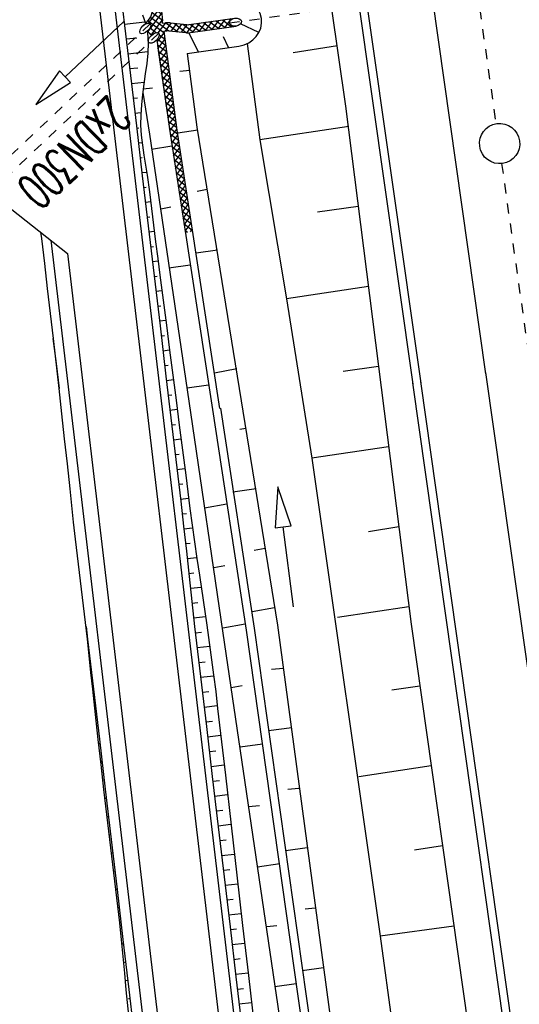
# Model space of a CAD drawing. Extents: x 446388 to 447135, y 445359 to 446567.
# Tile 31 of 80: x 446564 to 446589, y 445802 to 445851. Entities that reach past the tile are written whole.
import ezdxf

# ---------------------------------------------------------------- set-up
doc = ezdxf.new("R2010")
doc.units = 0
doc.header["$LTSCALE"] = 2
doc.header["$MEASUREMENT"] = 0
for name, pattern in [('ACAD_ISO05W100', [0.5, 0.25, -0.25]), ('ACAD_ISO10W100W', [0.5, 0.25, -0.25]), ('AUSGEZOGEN', [0]), ('STRICHLINIEX2', [0.5, 0.25, -0.25])]:
    doc.linetypes.add(name, pattern=pattern)
doc.layers.get('0').update_dxf_attribs({"linetype": 'AUSGEZOGEN'})
for name, color, linetype in [('DB-Bahnachse', 7, 'CONTINUOUS'), ('DB-Böschungen', 15, 'CONTINUOUS'), ('DB-Durchlässe', 15, 'CONTINUOUS'), ('DB-Gleisachse', 7, 'CONTINUOUS'), ('DB-GRABEN', 15, 'AUSGEZOGEN'), ('DB-Kabelanlagen', 15, 'CONTINUOUS'), ('DB-RRB_41-201d', 15, 'CONTINUOUS'), ('DB-Wege', 15, 'CONTINUOUS'), ('FBRTOP', 250, 'AUSGEZOGEN')]:
    doc.layers.add(name, color=color, linetype=linetype)
doc.styles.add('ROMANS', font='romans.shx', dxfattribs={"width": 0.8})

# ---------------------------------------------------------------- blocks, each defined once
blk = doc.blocks.new('*X476')
at = {"color": 0, "linetype": 'ByBlock'}
for p, q in [((-987017, -723231), (-986905, -723118)), ((-986480, -723516), (-986878, -723119)), ((-986858, -723390), (-986589, -723121)), ((-986666, -723517), (-986273, -723123)), ((-986163, -723516), (-986557, -723121)), ((-986348, -723516), (-985957, -723126)), ((-985845, -723515), (-986236, -723124)), ((-986029, -723515), (-985641, -723128)), ((-985528, -723514), (-985916, -723126)), ((-985710, -723515), (-985326, -723131)), ((-985210, -723513), (-985595, -723128)), ((-985391, -723514), (-985010, -723133)), ((-984893, -723513), (-985274, -723131)), ((-985072, -723513), (-984694, -723135)), ((-984575, -723512), (-984954, -723133)), ((-984753, -723512), (-984378, -723138)), ((-984258, -723511), (-984633, -723136)), ((-984434, -723512), (-984063, -723140)), ((-983940, -723511), (-984312, -723138)), ((-984115, -723511), (-983747, -723143)), ((-983623, -723510), (-983992, -723141)), ((-983305, -723509), (-983671, -723143)), ((-981878, -723501), (-981520, -723143)), ((-981556, -723497), (-981197, -723139)), ((-981096, -723491), (-981445, -723142)), ((-981233, -723493), (-980875, -723135)), ((-980782, -723487), (-981131, -723138)), ((-980911, -723489), (-980553, -723131)), ((-980468, -723483), (-980817, -723134)), ((-980589, -723485), (-980230, -723126)), ((-980153, -723479), (-980503, -723130)), ((-980266, -723480), (-979908, -723122)), ((-979839, -723475), (-980188, -723126)), ((-979944, -723476), (-979586, -723118)), ((-979525, -723471), (-979874, -723122)), ((-979622, -723472), (-979263, -723114)), ((-979211, -723467), (-979560, -723118)), ((-979299, -723468), (-978941, -723110)), ((-978897, -723463), (-979246, -723114)), ((-978977, -723464), (-978619, -723106)), ((-978582, -723459), (-978932, -723110)), ((-978655, -723460), (-978296, -723102)), ((-978268, -723455), (-978617, -723106)), ((-978332, -723456), (-977974, -723098)), ((-977954, -723451), (-978303, -723102)), ((-978010, -723452), (-977652, -723093)), ((-977640, -723447), (-977989, -723098)), ((-977688, -723447), (-977330, -723089)), ((-977326, -723443), (-977675, -723094)), ((-977261, -723189), (-977361, -723090)), ((-983796, -723510), (-983431, -723145)), ((-983477, -723509), (-983115, -723147)), ((-982988, -723508), (-983351, -723146)), ((-983158, -723509), (-982799, -723150)), ((-982670, -723508), (-983030, -723148)), ((-982839, -723508), (-982484, -723152)), ((-982353, -723507), (-982709, -723151)), ((-982521, -723507), (-982164, -723151)), ((-982038, -723503), (-982389, -723153)), ((-982200, -723505), (-981842, -723147)), ((-981724, -723499), (-982073, -723150)), ((-981410, -723495), (-981759, -723146)), ((-977365, -723443), (-977261, -723339))]:
    blk.add_line(p, q, dxfattribs=at)
blk = doc.blocks.new('*X478')
at = {"color": 0, "linetype": 'ByBlock'}
for p, q in [((-987041, -720091), (-987442, -719691)), ((-987042, -719773), (-987090, -719724)), ((-987442, -719837), (-987367, -719762)), ((-987441, -720155), (-987042, -719755)), ((-987041, -720410), (-987441, -720010)), ((-987441, -720472), (-987041, -720073)), ((-987040, -720729), (-987441, -720328)), ((-987440, -720790), (-987041, -720391)), ((-987040, -721048), (-987440, -720647)), ((-987440, -721108), (-987040, -720708)), ((-987039, -721366), (-987440, -720966)), ((-987439, -721425), (-987040, -721026)), ((-987502, -722125), (-987039, -721661)), ((-987039, -721685), (-987439, -721284)), ((-987439, -721743), (-987039, -721344)), ((-987055, -721986), (-987439, -721603)), ((-987611, -722552), (-987058, -721999)), ((-987184, -722494), (-987513, -722166)), ((-987119, -722241), (-987448, -721912)), ((-987686, -722946), (-987166, -722425)), ((-987249, -722748), (-987577, -722419)), ((-988622, -723245), (-988452, -723075)), ((-988538, -723479), (-988145, -723086)), ((-987790, -723797), (-988514, -723073)), ((-988285, -723544), (-987838, -723097)), ((-987383, -723886), (-988184, -723085)), ((-988079, -723656), (-987275, -722852)), ((-987911, -723807), (-987220, -723116)), ((-987192, -723759), (-987854, -723097)), ((-987242, -723391), (-987686, -722946)), ((-987287, -723028), (-987642, -722672)), ((-986798, -723517), (-987198, -723116)), ((-988400, -723506), (-988622, -723283)), ((-987549, -723762), (-987270, -723484)), ((-987144, -723358), (-987017, -723231)), ((-986946, -723478), (-986858, -723390)), ((-987775, -723988), (-987763, -723977)), ((-987297, -723829), (-987189, -723721))]:
    blk.add_line(p, q, dxfattribs=at)

msp = doc.modelspace()

# ---------------------------------------------------------------- linework, layer by layer
at = {"layer": 'DB-Bahnachse', "linetype": 'ACAD_ISO05W100'}
msp.add_line((446576.217, 445925.725), (446587.547, 445845.791), dxfattribs=at)
at = {"layer": 'DB-Bahnachse', "linetype": 'ACAD_ISO10W100W'}
msp.add_line((446587.827, 445843.813), (446601.444, 445747.772), dxfattribs=at)
at = {"layer": 'DB-Bahnachse', "linetype": 'Continuous'}
msp.add_ellipse((446587.731, 445844.808), major_axis=(0.707, 0.707), ratio=1, start_param=4.066813, end_param=10.349998, dxfattribs=at)
at = {"layer": 'DB-Böschungen', "linetype": 'Continuous'}
for p, q in [((446579.386, 445851.601), (446580.094, 445846.652)), ((446575.216, 445849.768), (446575.847, 445844.996)), ((446579.689, 445849.652), (446577.49, 445849.298)), ((446580.094, 445846.652), (446583.34, 445820.968)), ((446580.246, 445845.652), (446575.847, 445844.996)), ((446575.847, 445844.996), (446577.159, 445837.098)), ((446580.723, 445841.679), (446578.703, 445841.4)), ((446581.224, 445837.712), (446577.159, 445837.098)), ((446577.159, 445837.098), (446578.422, 445829.2)), ((446581.725, 445833.75), (446579.965, 445833.502)), ((446582.227, 445829.774), (446578.422, 445829.2)), ((446578.422, 445829.2), (446581.81, 445805.505)), ((446582.729, 445825.801), (446581.228, 445825.554)), ((446583.23, 445821.837), (446579.685, 445821.302)), ((446583.34, 445820.968), (446586.736, 445797.015)), ((446583.776, 445817.897), (446582.39, 445817.706)), ((446584.337, 445813.939), (446580.747, 445813.403)), ((446584.898, 445809.982), (446583.503, 445809.758)), ((446585.463, 445805.998), (446581.81, 445805.505)), ((446581.81, 445805.505), (446582.872, 445797.557))]:
    msp.add_line(p, q, dxfattribs=at)
at = {"layer": 'DB-Durchlässe', "linetype": 'STRICHLINIEX2'}
msp.add_line((446574.335, 445850.786), (446593.95, 445853.578), dxfattribs=at)
at = {"layer": 'DB-Durchlässe', "linetype": 'Continuous'}
msp.add_ellipse((446574.632, 445850.829), major_axis=(0.297, 0.042), ratio=0.666667, dxfattribs=at)
at = {"layer": 'DB-Gleisachse', "linetype": 'Continuous'}
for p, q in [((446584.344, 445852.351), (446587.033, 445833.38)), ((446587.024, 445833.457), (446617.424, 445619.037))]:
    msp.add_line(p, q, dxfattribs=at)
at = {"layer": 'DB-GRABEN', "linetype": 'Continuous'}
for p, q in [((446568.986, 445870.317), (446571.019, 445850.886)), ((446572.343, 445850.705), (446574.604, 445851.027)), ((446570.227, 445850.815), (446570.044, 445850.642)), ((446571.022, 445850.77), (446571.172, 445850.791)), ((446571.397, 445850.794), (446572.218, 445850.703)), ((446572.4, 445850.309), (446574.66, 445850.631)), ((446575.793, 445850.315), (446574.887, 445850.744)), ((446575.793, 445850.315), (446574.887, 445850.744)), ((446575.793, 445850.315), (446574.887, 445850.744)), ((446570.466, 445850.172), (446570.275, 445850.385)), ((446571.074, 445850.373), (446571.228, 445850.395)), ((446571.074, 445850.373), (446571.725, 445845.471)), ((446571.353, 445850.396), (446572.174, 445850.305)), ((446572.799, 445849.356), (446572.323, 445850.298)), ((446572.799, 445849.356), (446572.323, 445850.298)), ((446572.799, 445849.356), (446572.323, 445850.298)), ((446574.292, 445849.568), (446574.046, 445850.095)), ((446574.292, 445849.568), (446574.046, 445850.095)), ((446574.292, 445849.568), (446574.046, 445850.095)), ((446570.728, 445849.946), (446571.375, 445845.42)), ((446570.767, 445849.673), (446571.375, 445845.42)), ((446572.239, 445849.276), (446574.801, 445849.641)), ((446572.239, 445849.276), (446572.725, 445845.622)), ((446572.37, 445848.422), (446571.871, 445848.371)), ((446570.037, 445847.339), (446570.376, 445845.269)), ((446570.062, 445847.522), (446570.522, 445847.569)), ((446572.725, 445845.622), (446576.714, 445820.929)), ((446570.376, 445845.269), (446572.397, 445831.472)), ((446571.375, 445845.42), (446573.497, 445831.624)), ((446571.375, 445845.42), (446573.497, 445831.624)), ((446571.725, 445845.471), (446573.847, 445831.674)), ((446571.725, 445845.471), (446573.847, 445831.674)), ((446572.775, 445845.473), (446571.775, 445845.321)), ((446571.476, 445844.67), (446570.477, 445844.519)), ((446573.23, 445842.523), (446572.73, 445842.422)), ((446570.931, 445841.57), (446571.431, 445841.67)), ((446573.735, 445839.524), (446572.685, 445839.372)), ((446572.386, 445838.772), (446571.336, 445838.62)), ((446574.694, 445833.626), (446573.594, 445833.424)), ((446573.295, 445832.823), (446572.246, 445832.672)), ((446572.398, 445831.472), (446574.015, 445820.524)), ((446573.487, 445831.622), (446575.165, 445820.676)), ((446573.884, 445831.68), (446575.564, 445820.777)), ((446575.149, 445830.676), (446574.849, 445830.626)), ((446575.654, 445827.677), (446574.504, 445827.525)), ((446576.735, 445827.776), (446576.596, 445825.741)), ((446577.389, 445825.844), (446576.735, 445827.776)), ((446574.205, 445826.925), (446573.105, 445826.723)), ((446576.596, 445825.741), (446576.993, 445825.793)), ((446576.993, 445825.793), (446577.389, 445825.844)), ((446577.508, 445821.826), (446576.993, 445825.793)), ((446576.108, 445824.728), (446575.558, 445824.627)), ((446573.56, 445823.774), (446574.11, 445823.875)), ((446576.563, 445821.779), (446575.463, 445821.577)), ((446575.114, 445820.976), (446574.014, 445820.774)), ((446575.564, 445820.777), (446579.054, 445795.983)), ((446576.714, 445820.929), (446580.054, 445796.134)), ((446574.015, 445820.524), (446577.654, 445795.78)), ((446575.165, 445820.676), (446578.654, 445795.932)), ((446577.018, 445818.779), (446576.418, 445818.728)), ((446574.419, 445817.825), (446574.969, 445817.926)), ((446577.422, 445815.83), (446576.273, 445815.678)), ((446575.974, 445815.028), (446574.874, 445814.876)), ((446577.777, 445812.83), (446577.227, 445812.78)), ((446575.279, 445811.927), (446575.828, 445811.977)), ((446578.182, 445809.881), (446577.132, 445809.729)), ((446576.833, 445809.079), (446575.733, 445808.927)), ((446578.587, 445806.882), (446578.087, 445806.831)), ((446576.188, 445805.978), (446576.688, 445806.029)), ((446578.991, 445803.932), (446577.942, 445803.781)), ((446577.643, 445803.13), (446576.593, 445802.979))]:
    msp.add_line(p, q, dxfattribs=at)
for centre, major_axis, ratio, start_param, end_param in [((446574.632, 445850.829), (1.287, 0.181), 0.923077, -1.569346, 1.572246), ((446569.539, 445851.542), (0.707, 0.707), 1, 4.684985, 5.602031), ((446570.223, 445850.803), (0.566, 0.566), 1, 5.456536, 5.602031), ((446571.298, 445849.899), (0.636, 0.636), 1, 0.674909, 0.92522), ((446572.273, 445851.2), (0.354, 0.354), 1, 3.816502, 4.068383), ((446571.298, 445849.899), (0.354, 0.354), 1, 0.674909, 0.92522), ((446572.273, 445851.2), (0.636, 0.636), 1, 3.816502, 4.068383)]:
    msp.add_ellipse(centre, major_axis=major_axis, ratio=ratio, start_param=start_param, end_param=end_param, dxfattribs=at)
at = {"layer": 'DB-Kabelanlagen', "linetype": 'Continuous'}
for p, q in [((446577.517, 445877.359), (446583.816, 445832.924)), ((446577.121, 445877.303), (446583.42, 445832.868)), ((446583.41, 445832.945), (446613.81, 445618.524)), ((446583.806, 445833.001), (446614.206, 445618.58))]:
    msp.add_line(p, q, dxfattribs=at)
at = {"layer": 'DB-RRB_41-201d', "linetype": 'STRICHLINIEX2'}
for p, q in [((446570.405, 445850.746), (446560.86, 445841.732)), ((446570.827, 445850.275), (446561.282, 445841.261))]:
    msp.add_line(p, q, dxfattribs=at)
at = {"layer": 'DB-RRB_41-201d', "linetype": 'Continuous'}
for p, q in [((446569.092, 445850.865), (446566.186, 445848.116)), ((446565.911, 445848.407), (446564.733, 445846.742)), ((446566.186, 445848.116), (446565.911, 445848.407)), ((446566.461, 445847.826), (446566.186, 445848.116)), ((446564.733, 445846.742), (446566.461, 445847.826))]:
    msp.add_line(p, q, dxfattribs=at)
for centre in [(446570.159, 445850.514), (446570.581, 445850.043)]:
    msp.add_ellipse(centre, major_axis=(0.246, 0.232), ratio=0.512303, start_param=0, end_param=6.283185, dxfattribs=at)
at = {"layer": 'DB-Wege', "linetype": 'Continuous'}
for p, q in [((446566.018, 445867.413), (446575.967, 445783.156)), ((446566.763, 445867.501), (446576.712, 445783.244)), ((446568.841, 445853.14), (446569.134, 445850.657)), ((446570.017, 445851.186), (446570.165, 445850.779)), ((446569.125, 445850.729), (446570.144, 445850.845)), ((446569.134, 445850.657), (446569.427, 445848.174)), ((446570.165, 445850.779), (446570.169, 445850.761)), ((446569.212, 445849.993), (446569.748, 445850.054)), ((446570.251, 445850.364), (446570.265, 445850.296)), ((446570.265, 445850.296), (446570.298, 445849.797)), ((446570.298, 445849.797), (446570.282, 445849.288)), ((446569.299, 445849.257), (446570.287, 445849.369)), ((446570.282, 445849.288), (446570.232, 445848.774)), ((446569.386, 445848.521), (446569.799, 445848.568)), ((446570.232, 445848.774), (446570.164, 445848.261)), ((446569.427, 445848.174), (446569.72, 445845.691)), ((446570.164, 445848.261), (446570.091, 445847.745)), ((446569.473, 445847.785), (446570.107, 445847.857)), ((446570.091, 445847.745), (446570.024, 445847.235)), ((446570.024, 445847.235), (446569.97, 445846.727)), ((446569.56, 445847.049), (446569.784, 445847.074)), ((446569.97, 445846.727), (446569.937, 445846.222)), ((446569.647, 445846.313), (446569.943, 445846.346)), ((446569.937, 445846.222), (446569.933, 445845.716)), ((446569.72, 445845.691), (446570.013, 445843.209)), ((446569.933, 445845.716), (446569.962, 445845.222)), ((446569.734, 445845.577), (446569.836, 445845.588)), ((446569.962, 445845.222), (446570.017, 445844.726)), ((446569.821, 445844.841), (446570, 445844.861)), ((446570.017, 445844.726), (446570.09, 445844.23)), ((446570.09, 445844.23), (446570.171, 445843.733)), ((446569.908, 445844.104), (446570.007, 445844.116)), ((446570.171, 445843.733), (446570.252, 445843.237)), ((446569.994, 445843.368), (446570.227, 445843.395)), ((446570.013, 445843.209), (446570.306, 445840.726)), ((446570.252, 445843.237), (446570.37, 445842.41)), ((446561.512, 445843.142), (446566.31, 445839.358)), ((446570.081, 445842.632), (446570.209, 445842.647)), ((446570.37, 445842.41), (446570.472, 445841.583)), ((446570.168, 445841.896), (446570.431, 445841.926)), ((446570.472, 445841.583), (446570.571, 445840.757)), ((446570.255, 445841.16), (446570.387, 445841.175)), ((446570.571, 445840.757), (446570.674, 445839.931)), ((446564.973, 445840.412), (446565.012, 445840.101)), ((446570.306, 445840.726), (446570.6, 445838.243)), ((446570.342, 445840.424), (446570.608, 445840.454)), ((446565.012, 445840.101), (446565.16, 445838.859)), ((446565.477, 445840.014), (446572.243, 445782.716)), ((446570.674, 445839.931), (446570.781, 445839.104)), ((446566.31, 445839.358), (446572.988, 445782.804)), ((446570.429, 445839.688), (446570.565, 445839.703)), ((446565.16, 445838.859), (446565.305, 445837.618)), ((446570.516, 445838.952), (446570.797, 445838.984)), ((446570.781, 445839.104), (446570.89, 445838.277)), ((446570.6, 445838.243), (446570.893, 445835.76)), ((446570.603, 445838.216), (446570.748, 445838.232)), ((446570.89, 445838.277), (446571.05, 445837.037)), ((446565.305, 445837.618), (446565.452, 445836.377)), ((446570.69, 445837.48), (446570.988, 445837.513)), ((446571.05, 445837.037), (446571.208, 445835.798)), ((446565.452, 445836.377), (446565.598, 445835.135)), ((446570.777, 445836.743), (446570.93, 445836.761)), ((446570.864, 445836.007), (446571.177, 445836.043)), ((446570.893, 445835.76), (446571.186, 445833.278)), ((446571.208, 445835.798), (446571.368, 445834.558)), ((446565.585, 445835.134), (446565.741, 445833.893)), ((446565.598, 445835.135), (446565.88, 445832.651)), ((446570.95, 445835.271), (446571.111, 445835.289)), ((446571.037, 445834.535), (446571.366, 445834.572)), ((446571.368, 445834.558), (446571.527, 445833.318)), ((446565.741, 445833.893), (446565.891, 445832.652)), ((446571.124, 445833.799), (446571.292, 445833.818)), ((446571.186, 445833.278), (446571.479, 445830.795)), ((446571.211, 445833.063), (446571.555, 445833.102)), ((446571.527, 445833.318), (446571.686, 445832.078)), ((446565.88, 445832.651), (446566.014, 445831.408)), ((446571.298, 445832.327), (446571.474, 445832.347)), ((446571.686, 445832.078), (446571.846, 445830.838)), ((446571.385, 445831.591), (446571.744, 445831.631)), ((446566.014, 445831.408), (446566.148, 445830.165)), ((446571.472, 445830.855), (446571.655, 445830.875)), ((446571.479, 445830.795), (446571.625, 445829.553)), ((446571.846, 445830.838), (446572.006, 445829.598)), ((446566.148, 445830.165), (446566.282, 445828.922)), ((446571.559, 445830.118), (446571.934, 445830.161)), ((446571.625, 445829.553), (446571.772, 445828.312)), ((446572.006, 445829.598), (446572.165, 445828.358)), ((446571.645, 445829.382), (446571.837, 445829.404)), ((446566.282, 445828.922), (446566.415, 445827.68)), ((446571.733, 445828.646), (446572.123, 445828.691)), ((446571.772, 445828.312), (446571.92, 445827.071)), ((446572.165, 445828.358), (446572.269, 445827.532)), ((446566.415, 445827.68), (446566.503, 445826.851)), ((446571.82, 445827.91), (446572.018, 445827.933)), ((446571.908, 445827.174), (446572.308, 445827.22)), ((446571.92, 445827.071), (446572.065, 445825.829)), ((446572.269, 445827.532), (446572.374, 445826.705)), ((446566.503, 445826.851), (446566.591, 445826.022)), ((446572.374, 445826.705), (446572.484, 445825.879)), ((446571.995, 445826.438), (446572.199, 445826.461)), ((446566.591, 445826.022), (446566.683, 445825.194)), ((446572.065, 445825.829), (446572.203, 445824.587)), ((446572.08, 445825.702), (446572.502, 445825.75)), ((446572.484, 445825.879), (446572.6, 445825.053)), ((446566.683, 445825.194), (446566.83, 445823.953)), ((446572.162, 445824.965), (446572.384, 445824.99)), ((446572.6, 445825.053), (446572.722, 445824.229)), ((446572.203, 445824.587), (446572.336, 445823.344)), ((446572.242, 445824.228), (446572.714, 445824.282)), ((446572.722, 445824.229), (446572.846, 445823.404)), ((446566.83, 445823.953), (446566.984, 445822.712)), ((446572.32, 445823.491), (446572.572, 445823.52)), ((446572.336, 445823.344), (446572.469, 445822.101)), ((446572.846, 445823.404), (446573.03, 445822.167)), ((446566.984, 445822.712), (446567.086, 445821.885)), ((446572.399, 445822.754), (446572.934, 445822.815)), ((446567.086, 445821.885), (446567.186, 445821.058)), ((446572.469, 445822.101), (446572.606, 445820.858)), ((446572.478, 445822.017), (446572.76, 445822.049)), ((446573.03, 445822.167), (446573.21, 445820.93)), ((446572.559, 445821.28), (446573.149, 445821.347)), ((446567.186, 445821.058), (446567.281, 445820.23)), ((446567.232, 445820.853), (446567.299, 445820.232)), ((446572.606, 445820.858), (446572.751, 445819.617)), ((446573.21, 445820.93), (446573.385, 445819.692)), ((446567.281, 445820.23), (446567.369, 445819.401)), ((446567.299, 445820.232), (446567.443, 445818.99)), ((446572.642, 445820.544), (446572.949, 445820.579)), ((446572.728, 445819.808), (446573.358, 445819.879)), ((446567.369, 445819.401), (446567.454, 445818.572)), ((446572.751, 445819.617), (446572.899, 445818.376)), ((446573.385, 445819.692), (446573.549, 445818.452)), ((446567.443, 445818.99), (446567.591, 445817.749)), ((446572.816, 445819.072), (446573.137, 445819.108)), ((446567.454, 445818.572), (446567.539, 445817.743)), ((446572.899, 445818.376), (446573.046, 445817.134)), ((446572.903, 445818.336), (446573.555, 445818.41)), ((446573.549, 445818.452), (446573.652, 445817.625)), ((446567.592, 445817.744), (446567.539, 445817.738)), ((446567.539, 445817.743), (446567.673, 445816.5)), ((446567.591, 445817.749), (446567.738, 445816.508)), ((446572.991, 445817.6), (446573.318, 445817.637)), ((446573.652, 445817.625), (446573.749, 445816.798)), ((446567.699, 445816.842), (446567.668, 445816.838)), ((446573.046, 445817.134), (446573.192, 445815.893)), ((446573.077, 445816.863), (446573.733, 445816.938)), ((446567.673, 445816.5), (446567.812, 445815.258)), ((446567.738, 445816.508), (446567.885, 445815.266)), ((446573.749, 445816.798), (446573.845, 445815.97)), ((446567.805, 445815.939), (446567.736, 445815.931)), ((446573.164, 445816.127), (446573.491, 445816.164)), ((446573.192, 445815.893), (446573.485, 445813.41)), ((446573.845, 445815.97), (446574.131, 445813.486)), ((446573.251, 445815.391), (446573.903, 445815.465)), ((446567.812, 445815.258), (446567.953, 445814.016)), ((446567.912, 445815.037), (446567.875, 445815.032)), ((446567.885, 445815.266), (446568.178, 445812.783)), ((446573.338, 445814.655), (446573.663, 445814.692)), ((446568.018, 445814.134), (446567.941, 445814.125)), ((446567.953, 445814.016), (446568.096, 445812.774)), ((446573.425, 445813.919), (446574.072, 445813.993)), ((446573.485, 445813.41), (446573.778, 445810.927)), ((446574.131, 445813.486), (446574.416, 445811.003)), ((446568.125, 445813.231), (446568.084, 445813.226)), ((446573.512, 445813.183), (446573.834, 445813.22)), ((446568.096, 445812.774), (446568.242, 445811.532)), ((446568.178, 445812.783), (446568.471, 445810.301)), ((446573.599, 445812.447), (446574.242, 445812.52)), ((446568.231, 445812.329), (446568.149, 445812.319)), ((446568.242, 445811.532), (446568.389, 445810.291)), ((446573.686, 445811.711), (446574.006, 445811.747)), ((446568.338, 445811.426), (446568.297, 445811.421)), ((446573.772, 445810.975), (446574.411, 445811.047)), ((446574.416, 445811.003), (446574.702, 445808.519)), ((446568.445, 445810.523), (446568.363, 445810.514)), ((446573.778, 445810.927), (446574.071, 445808.445)), ((446568.389, 445810.291), (446568.537, 445809.05)), ((446568.471, 445810.301), (446568.764, 445807.818)), ((446573.859, 445810.238), (446574.178, 445810.275)), ((446568.551, 445809.621), (446568.511, 445809.616)), ((446573.946, 445809.502), (446574.58, 445809.574)), ((446568.537, 445809.05), (446568.684, 445807.809)), ((446568.658, 445808.718), (446568.577, 445808.708)), ((446574.033, 445808.766), (446574.349, 445808.802)), ((446574.702, 445808.519), (446574.987, 445806.035)), ((446574.071, 445808.445), (446574.364, 445805.962)), ((446574.12, 445808.03), (446574.75, 445808.102)), ((446568.684, 445807.809), (446568.782, 445806.981)), ((446568.764, 445807.815), (446568.724, 445807.811)), ((446568.764, 445807.818), (446569.057, 445805.335)), ((446574.207, 445807.294), (446574.521, 445807.33)), ((446568.782, 445806.981), (446568.878, 445806.153)), ((446568.871, 445806.913), (446568.791, 445806.903)), ((446574.294, 445806.558), (446574.919, 445806.629)), ((446568.878, 445806.153), (446568.968, 445805.325)), ((446568.977, 445806.01), (446568.936, 445806.005)), ((446574.364, 445805.962), (446574.658, 445803.479)), ((446574.381, 445805.822), (446574.692, 445805.857)), ((446574.987, 445806.035), (446575.273, 445803.552)), ((446568.968, 445805.325), (446569.05, 445804.495)), ((446569.084, 445805.107), (446568.991, 445805.096)), ((446569.057, 445805.335), (446569.35, 445802.852)), ((446574.468, 445805.086), (446575.088, 445805.156)), ((446569.05, 445804.495), (446569.128, 445803.665)), ((446569.191, 445804.205), (446569.135, 445804.198)), ((446574.555, 445804.35), (446574.864, 445804.385)), ((446569.128, 445803.665), (446569.204, 445802.835)), ((446574.642, 445803.614), (446575.258, 445803.684)), ((446569.297, 445803.302), (446569.163, 445803.286)), ((446574.658, 445803.479), (446574.951, 445800.996)), ((446575.273, 445803.552), (446575.559, 445801.068)), ((446569.204, 445802.835), (446569.322, 445801.59)), ((446569.35, 445802.852), (446569.643, 445800.37)), ((446574.729, 445802.877), (446575.035, 445802.912)), ((446569.404, 445802.399), (446569.325, 445802.39)), ((446574.815, 445802.141), (446575.427, 445802.211))]:
    msp.add_line(p, q, dxfattribs=at)
at = {"layer": 'FBRTOP'}
for points in [[(446576.449, 446163.728, -0.000132), (446578.343, 446150.384, -0.000157), (446579.926, 446139.19, -0.000509), (446581.889, 446125.17, 0.000658), (446583.412, 446114.317, 0.000059), (446585.17, 446101.916, 0.000061), (446586.887, 446089.829, 0.000001), (446588.957, 446075.27, 0.000001), (446590.43, 446064.906, 0.000008), (446592.183, 446052.577, -0.000007), (446593.936, 446040.247, -0.00042), (446595.406, 446029.844, 0.000308), (446597.407, 446015.661, 0.000387), (446598.701, 446006.581, -0.000225), (446600.926, 445991.002, -0.000119), (446601.235, 445988.828, -0.000144)], [(446562.06, 446507.886), (446569.246, 446457.189, -0.000002), (446576.262, 446407.683, 0.000001), (446583.279, 446358.178, 0.000002), (446592.05, 446296.296, -0.000002), (446600.821, 446234.415, -0.000002), (446609.591, 446172.533, 0.000003), (446618.362, 446110.652, 0.000001), (446627.133, 446048.77, -0.000002), (446635.904, 445986.889, 0), (446649.168, 445893.306, 0), (446660.462, 445813.621), (446674.495, 445714.61, 0.000001), (446678.792, 445684.289, 0.000001), (446687.668, 445621.668)]]:
    msp.add_lwpolyline(points, format="xyb", dxfattribs=at)
at = {"layer": 'FBRTOP', "const_width": 0.5}
for points in [[(446559.09, 446507.465), (446566.275, 446456.768, -0.000002), (446573.292, 446407.262, 0.000001), (446580.308, 446357.757, 0.000002), (446589.079, 446295.875, -0.000002), (446597.85, 446233.994, -0.000002), (446606.621, 446172.112, 0.000003), (446615.391, 446110.231, 0.000001), (446624.162, 446048.349, -0.000002), (446632.933, 445986.468, 0), (446646.197, 445892.885, 0), (446657.491, 445813.2), (446671.524, 445714.189, 0.000002), (446687.312, 445602.802, -0.000002), (446703.099, 445491.416), (446717.132, 445392.405, 0.000001), (446718.367, 445383.697, 0)], [(446531.367, 446503.536), (446538.553, 446452.838, -0.000002), (446545.569, 446403.333, 0.000001), (446552.586, 446353.827, 0.000002), (446561.357, 446291.946, -0.000002), (446570.128, 446230.064, -0.000002), (446578.898, 446168.183, 0.000003), (446587.669, 446106.301, 0.000001), (446596.44, 446044.42, -0.000002), (446605.211, 445982.538, 0), (446618.474, 445888.956, 0), (446629.769, 445809.27), (446643.802, 445710.259, 0.000002), (446659.589, 445598.873, -0.000002), (446675.377, 445487.486), (446689.41, 445388.475, 0.000001), (446690.644, 445379.768, 0)]]:
    msp.add_lwpolyline(points, format="xyb", dxfattribs=at)

# ---------------------------------------------------------------- block references
at = {"layer": 'DB-GRABEN', "linetype": 'Continuous', "xscale": 0.0009999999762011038, "yscale": 0.000999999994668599, "zscale": 0.001, "rotation": 278.0111944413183}
for name in ['*X478', '*X476']:
    msp.add_blockref(name, (447424.727, 444973.499), dxfattribs=at)

# ---------------------------------------------------------------- texts
at = {"layer": 'DB-RRB_41-201d', "linetype": 'Continuous', "style": 'ROMANS', "oblique": 360, "width": 0.6}
msp.add_text('2xDN300', height=1.8, rotation=224.1962, dxfattribs=at).set_placement((446568.346, 445847.246))

doc.saveas('drawing.dxf')
